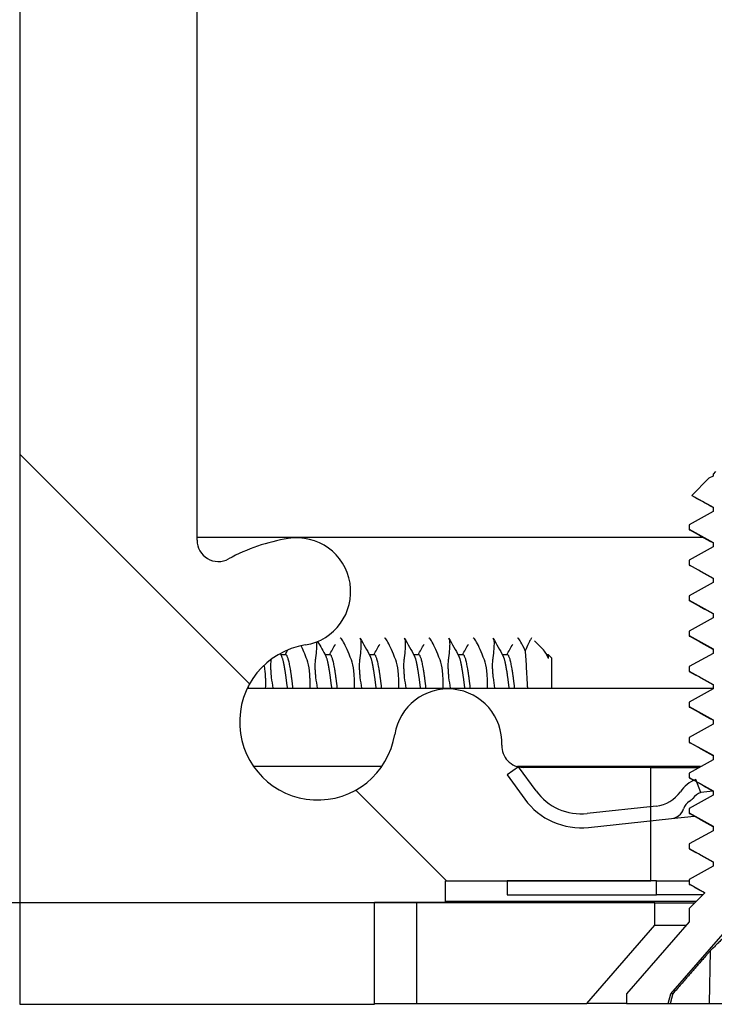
# Model space of a CAD drawing. Header units: millimetres. Extents: x 64 to 1798, y 64 to 1382.
# Tile 19 of 76: x 226 to 238, y 1171 to 1189. Entities that reach past the tile are written whole.
import ezdxf

# ---------------------------------------------------------------- set-up
doc = ezdxf.new("R2010")
doc.units = ezdxf.units.MM
doc.header["$LTSCALE"] = 6.666667
for name, color, linetype, lineweight in [('Dimension (ANSI)', 7, 'Continuous', 25), ('Hatch (ANSI)', 7, 'Continuous', 18), ('Visible (ANSI)', 7, 'Continuous', 25)]:
    doc.layers.add(name, color=color, linetype=linetype, lineweight=lineweight)
doc.styles.add('Note Text (ANSI)', font='tahoma.ttf')
doc.dimstyles.new('Default - mm (ANSI)', dxfattribs={"dimscale": 6.666667, "dimtxt": 1.75, "dimasz": 1.5, "dimexe": 2, "dimexo": 1, "dimgap": 0.8, "dimtad": 0, "dimtih": 1, "dimtoh": 1, "dimrnd": 1e-08, "dimzin": 0, "dimdsep": 46, "dimtxsty": 'Note Text (ANSI)', "dimblk": 'Filled-2', "dimcen": 0.09, "dimdle": 10, "dimclrd": 256, "dimclre": 256, "dimclrt": 256, "dimadec": 1, "dimazin": 0, "dimtfac": 1.741714, "dimtofl": 0, "dimtmove": 0, "dimatfit": 3, "dimldrblk": 'Filled-1', "dimfxl": 1, "dimtolj": 1, "dimtzin": 0, "dimlwd": -1, "dimlwe": -1, "dimarcsym": 0})
pattern_1 = [(135, (0, 0), (-14.9671, -14.9671), [])]

# ---------------------------------------------------------------- blocks, each defined once
blk = doc.blocks.new('Filled-2')
at = {"color": 0}
for p, q in [((0, 0), (-1, 0.1667)), ((-1, 0.1667), (-1, -0.1667)), ((-1, 0), (0, 0)), ((-1, -0.1667), (0, 0))]:
    blk.add_line(p, q, dxfattribs=at)
at = {"color": 0, "flags": 128}
blk.add_lwpolyline([(-1, -0.1667), (0, 0), (-1, 0.1667), (-1, -0.1667)], dxfattribs=at)
at = {"color": 0}
blk.add_solid([(-1, -0.1667), (0, 0), (-1, 0.1667), (-1, -0.1667)], dxfattribs=at)
blk = doc.blocks.new('*D13')
at = {"layer": 'Defpoints', "color": 0, "transparency": 16777216}
for p in [(232.73, 1302.254), (125.351, 1173.273), (241.061, 1173.273)]:
    blk.add_point(p, dxfattribs=at)
at = {"layer": 'Dimension (ANSI)', "transparency": 16777216}
for p, q in [((226.063, 1302.254), (112.018, 1302.254)), ((125.351, 1292.254), (125.351, 1262.162)), ((125.351, 1183.273), (125.351, 1213.366)), ((234.395, 1173.273), (112.018, 1173.273))]:
    blk.add_line(p, q, dxfattribs=at)
at = {"layer": 'Dimension (ANSI)', "transparency": 16777216, "xscale": 10, "yscale": 10, "zscale": 10}
for p, rotation in [((125.351, 1302.254), 90), ((125.351, 1173.273), 270)]:
    blk.add_blockref('Filled-2', p, dxfattribs=dict(at, rotation=rotation))
at = {"layer": 'Dimension (ANSI)', "transparency": 16777216, "char_height": 11.66667, "attachment_point": 5, "style": 'Note Text (ANSI)'}
for s, insert in [('\\A1; 128.98 mm', (125.351, 1249.197)), ('\\A1;[5.078 in]', (125.351, 1224.799))]:
    blk.add_mtext(s, dxfattribs=dict(at, insert=insert))
blk = doc.blocks.new('Filled-1')
at = {"color": 0}
for p, q in [((0, 0), (-1, 0.3333)), ((-1, 0.3333), (-1, -0.3333)), ((-1, 0), (0, 0)), ((-1, -0.3333), (0, 0))]:
    blk.add_line(p, q, dxfattribs=at)
at = {"color": 0, "flags": 128}
blk.add_lwpolyline([(-1, -0.3333), (0, 0), (-1, 0.3333), (-1, -0.3333)], dxfattribs=at)
at = {"color": 0}
blk.add_solid([(-1, -0.3333), (0, 0), (-1, 0.3333), (-1, -0.3333)], dxfattribs=at)

msp = doc.modelspace()

# ---------------------------------------------------------------- hatches: boundary and pattern name
at = {"layer": 'Hatch (ANSI)'}
h = msp.add_hatch(dxfattribs=at)
h.set_pattern_fill('ANSI31', color=256, scale=169.333333, angle=90, style=0)
h.set_pattern_definition(pattern_1)
h.paths.add_polyline_path([(241.1257, 1301.8345), (241.1257, 1299.9038), (241.1257, 1299.8025), (241.4498, 1299.8025), (242.1357, 1299.8025), (242.1357, 1299.9461), (242.1357, 1300.1975), (242.1357, 1301.8345)])
h.paths.add_polyline_path([(241.1257, 1175.6985), (241.1257, 1175.5972), (241.1257, 1173.6665), (242.1357, 1173.6665), (242.1357, 1175.3035), (242.1357, 1175.5549), (242.1357, 1175.6985), (241.4498, 1175.6985)])
edge = h.paths.add_edge_path()
edge.add_line((231.9757, 1302.2155), (231.9757, 1304.0445))
edge.add_line((231.9757, 1304.0445), (225.6257, 1304.0445))
edge.add_line((225.6257, 1304.0445), (225.6257, 1171.4565))
edge.add_line((225.6257, 1171.4565), (231.9757, 1171.4565))
edge.add_line((231.9757, 1171.4565), (231.9757, 1173.2855))
edge.add_line((231.9757, 1173.2855), (233.2457, 1173.2855))
edge.add_line((233.2457, 1173.2855), (233.2457, 1173.6665))
edge.add_line((233.2457, 1173.6665), (234.3507, 1173.6665))
edge.add_line((234.3507, 1173.6665), (236.9257, 1173.6665))
edge.add_line((236.9257, 1173.6665), (236.9257, 1174.7436))
edge.add_line((236.9257, 1174.7436), (236.9257, 1174.995))
edge.add_line((236.9257, 1174.995), (236.9257, 1175.6985))
edge.add_line((236.9257, 1175.6985), (234.637, 1175.6985))
edge.add_ellipse((234.637, 1176.0795), major_axis=(0, -0.381), ratio=1, start_angle=347.46209, end_angle=360, ccw=False)
edge.add_ellipse((234.637, 1176.0795), major_axis=(-0.0827, -0.3719), ratio=1, start_angle=359.42486, end_angle=360, ccw=False)
edge.add_ellipse((234.637, 1176.0795), major_axis=(-0.0864, -0.3711), ratio=1, start_angle=280.65632, end_angle=360, ccw=False)
edge.add_ellipse((233.292, 1176.1372), major_axis=(0.9643, -0.0414), ratio=1, start_angle=0, end_angle=173.33968)
edge.add_ellipse((230.9597, 1176.5115), major_axis=(1.3794, -0.2214), ratio=1, start_angle=108.23411, end_angle=360, ccw=False)
edge.add_ellipse((230.5854, 1178.8439), major_axis=(0.1529, -0.953), ratio=1, start_angle=0, end_angle=180)
edge.add_ellipse((230.9597, 1176.5115), major_axis=(-0.5272, 3.2854), ratio=1, start_angle=0, end_angle=19.53257)
edge.add_ellipse((229.1817, 1179.7659), major_axis=(0.1827, -0.3344), ratio=1, start_angle=241.35038, end_angle=360, ccw=False)
edge.add_line((228.8007, 1179.7659), (228.8007, 1295.7351))
edge.add_ellipse((229.1817, 1295.7351), major_axis=(-0.381, 0), ratio=1, start_angle=241.35038, end_angle=360, ccw=False)
edge.add_ellipse((230.9597, 1298.9895), major_axis=(-1.5953, -2.92), ratio=1, start_angle=0, end_angle=19.53257)
edge.add_ellipse((230.5854, 1296.6572), major_axis=(-0.1529, -0.953), ratio=1, start_angle=0, end_angle=180)
edge.add_ellipse((230.9597, 1298.9895), major_axis=(-0.2214, -1.3794), ratio=1, start_angle=108.23411, end_angle=360, ccw=False)
edge.add_ellipse((233.292, 1299.3638), major_axis=(-0.953, -0.1529), ratio=1, start_angle=0, end_angle=173.33968)
edge.add_ellipse((234.637, 1299.4215), major_axis=(-0.3806, -0.0163), ratio=1, start_angle=280.65632, end_angle=360, ccw=False)
edge.add_ellipse((234.637, 1299.4215), major_axis=(-0.0864, 0.3711), ratio=1, start_angle=359.42486, end_angle=360, ccw=False)
edge.add_ellipse((234.637, 1299.4215), major_axis=(-0.0827, 0.3719), ratio=1, start_angle=347.46209, end_angle=360, ccw=False)
edge.add_line((234.637, 1299.8025), (236.9257, 1299.8025))
edge.add_line((236.9257, 1299.8025), (236.9257, 1300.506))
edge.add_line((236.9257, 1300.506), (236.9257, 1300.7575))
edge.add_line((236.9257, 1300.7575), (236.9257, 1301.8345))
edge.add_line((236.9257, 1301.8345), (234.3507, 1301.8345))
edge.add_line((234.3507, 1301.8345), (233.2457, 1301.8345))
edge.add_line((233.2457, 1301.8345), (233.2457, 1302.2155))
edge.add_line((233.2457, 1302.2155), (231.9757, 1302.2155))
h = msp.add_hatch(dxfattribs=at)
h.set_pattern_fill('ANSI31', color=256, scale=169.333333, angle=-15, style=0)
h.set_pattern_definition([(30, (0, 0), (-10.58333, 18.33087), [])])
h.paths.add_polyline_path([(240.4516, 1180.2802), (240.4516, 1180.3596), (240.022, 1180.5977), (240.022, 1180.6771), (240.1962, 1180.7737), (239.9753, 1180.9946), (238.083, 1180.9946), (238.0364, 1180.948), (238.0364, 1180.9152), (237.963, 1180.8746), (237.6578, 1180.5694), (238.0364, 1180.3596), (238.0364, 1180.2802), (237.6068, 1180.0421), (237.6068, 1179.9627), (238.0364, 1179.7246), (238.0364, 1179.6452), (237.6068, 1179.4071), (237.6068, 1179.3277), (238.0364, 1179.0896), (238.0364, 1179.0102), (237.6068, 1178.7721), (237.6068, 1178.6927), (238.0364, 1178.4546), (238.0364, 1178.3752), (237.6068, 1178.1371), (237.6068, 1178.0577), (238.0364, 1177.8196), (238.0364, 1177.7402), (237.6068, 1177.5021), (237.6068, 1177.4227), (238.0364, 1177.1846), (238.0364, 1177.1052), (237.6068, 1176.8671), (237.6068, 1176.7877), (238.0364, 1176.5496), (238.0364, 1176.4702), (237.6068, 1176.2321), (237.6068, 1176.1527), (238.0364, 1175.9146), (238.0364, 1175.8352), (237.6068, 1175.5971), (237.6068, 1175.5177), (237.6953, 1175.4687), (237.7483, 1175.4393), (238.0364, 1175.2796), (238.0364, 1175.2002), (237.6068, 1174.9621), (237.6068, 1174.8827), (238.0364, 1174.6446), (238.0364, 1174.5652), (237.6068, 1174.3271), (237.6068, 1174.2477), (238.0364, 1174.0096), (238.0364, 1173.9302), (237.6068, 1173.6921), (237.6068, 1173.6127), (237.8907, 1173.4554), (237.6068, 1173.1714), (237.6068, 1172.9306), (236.4892, 1171.6449), (236.4892, 1171.4696), (237.2342, 1171.4696), (237.2809, 1171.6437), (239.0292, 1173.6549), (240.7775, 1171.6437), (240.8241, 1171.4696), (241.5692, 1171.4696), (241.5692, 1171.6449), (240.4516, 1172.9306), (240.4516, 1173.1714), (240.3719, 1173.2511), (240.4516, 1173.2952), (240.4516, 1173.3746), (240.022, 1173.6127), (240.022, 1173.6921), (240.4516, 1173.9302), (240.4516, 1174.0096), (240.022, 1174.2477), (240.022, 1174.3271), (240.4516, 1174.5652), (240.4516, 1174.6446), (240.022, 1174.8827), (240.022, 1174.9621), (240.4516, 1175.2002), (240.4516, 1175.2796), (240.022, 1175.5177), (240.022, 1175.5971), (240.4516, 1175.8352), (240.4516, 1175.9146), (240.022, 1176.1527), (240.022, 1176.2321), (240.4516, 1176.4702), (240.4516, 1176.5496), (240.022, 1176.7877), (240.022, 1176.8671), (240.4516, 1177.1052), (240.4516, 1177.1846), (240.022, 1177.4227), (240.022, 1177.5021), (240.4516, 1177.7402), (240.4516, 1177.8196), (240.022, 1178.0577), (240.022, 1178.1371), (240.4516, 1178.3752), (240.4516, 1178.4546), (240.022, 1178.6927), (240.022, 1178.7721), (240.4516, 1179.0102), (240.4516, 1179.0896), (240.022, 1179.3277), (240.022, 1179.4071), (240.4516, 1179.6452), (240.4516, 1179.7246), (240.022, 1179.9627), (240.022, 1180.0421)])
h = msp.add_hatch(dxfattribs=at)
h.set_pattern_fill('ANSI31', color=256, scale=169.333333, angle=90, style=0)
h.set_pattern_definition(pattern_1)
edge = h.paths.add_edge_path()
edge.add_ellipse((236.957, 1175.6018), major_axis=(0.4952, -0.3388), ratio=1, start_angle=310.51368, end_angle=360)
edge.add_ellipse((237.9474, 1174.9242), major_axis=(-0.2521, 0.5445), ratio=1, start_angle=0, end_angle=30.77174, ccw=False)
edge.add_ellipse((237.9474, 1174.9242), major_axis=(-0.2163, 0.5596), ratio=1, start_angle=0, end_angle=3.71458, ccw=False)
edge.add_line((237.7311, 1175.4839), (237.7483, 1175.4393))
edge.add_line((237.7483, 1175.4393), (237.8212, 1175.2507))
edge.add_ellipse((237.9474, 1174.9242), major_axis=(-0.2722, 0.22), ratio=1, start_angle=330.07978, end_angle=360)
edge.add_ellipse((237.4933, 1175.2913), major_axis=(0.1219, -0.1996), ratio=1, start_angle=0, end_angle=19.64025, ccw=False)
edge.add_ellipse((237.7455, 1174.8783), major_axis=(-0.2379, 0.0768), ratio=1, start_angle=319.31635, end_angle=360)
edge.add_ellipse((237.2697, 1175.032), major_axis=(0.0267, -0.2486), ratio=1, start_angle=0, end_angle=65.96363, ccw=False)
edge.add_line((237.2964, 1174.7834), (236.9257, 1174.7436))
edge.add_line((236.9257, 1174.7436), (235.81, 1174.6237))
edge.add_ellipse((235.6764, 1175.8665), major_axis=(-1.0095, -0.7371), ratio=1, start_angle=0, end_angle=60, ccw=False)
edge.add_line((234.6669, 1175.1294), (234.3507, 1175.5625))
edge.add_line((234.3507, 1175.5625), (234.5506, 1175.7085))
edge.add_line((234.5506, 1175.7085), (234.5526, 1175.7099))
edge.add_line((234.5526, 1175.7099), (234.5543, 1175.7076))
edge.add_line((234.5543, 1175.7076), (234.8688, 1175.2768))
edge.add_ellipse((235.6764, 1175.8665), major_axis=(0.1069, -0.9943), ratio=1, start_angle=300, end_angle=360)
edge.add_line((235.7833, 1174.8722), (236.9257, 1174.995))
edge.add_line((236.9257, 1174.995), (237.0211, 1175.0053))
edge = h.paths.add_edge_path()
edge.add_line((241.0257, 1173.6665), (241.0257, 1173.4165))
edge.add_line((241.0257, 1173.4165), (243.7007, 1173.4165))
edge.add_ellipse((243.7007, 1174.5665), major_axis=(0, -1.15), ratio=1, start_angle=0, end_angle=186.13415)
edge.add_line((243.5778, 1175.7099), (242.1357, 1175.5549))
edge.add_line((242.1357, 1175.5549), (241.9314, 1175.533))
edge.add_ellipse((241.8673, 1176.1296), major_axis=(0.0641, -0.5966), ratio=1, start_angle=310.51368, end_angle=360, ccw=False)
edge.add_ellipse((241.0435, 1175.257), major_axis=(0.4119, 0.4363), ratio=1, start_angle=0, end_angle=0.73498)
edge.add_ellipse((241.0435, 1175.257), major_axis=(0.4063, 0.4415), ratio=1, start_angle=0, end_angle=33.75134)
edge.add_line((241.136, 1175.8498), (241.0975, 1175.6028))
edge.add_ellipse((241.0435, 1175.257), major_axis=(0.0539, 0.3458), ratio=1, start_angle=355.29099, end_angle=360, ccw=False)
edge.add_ellipse((241.0435, 1175.257), major_axis=(0.0822, 0.3402), ratio=1, start_angle=334.78878, end_angle=360, ccw=False)
edge.add_ellipse((241.4093, 1175.7121), major_axis=(-0.1465, -0.1823), ratio=1, start_angle=0, end_angle=19.64025)
edge.add_ellipse((241.2506, 1175.255), major_axis=(0.082, 0.2362), ratio=1, start_angle=319.31635, end_angle=360, ccw=False)
edge.add_ellipse((241.6828, 1175.5063), major_axis=(-0.2161, -0.1256), ratio=1, start_angle=0, end_angle=65.96363)
edge.add_line((241.7096, 1175.2577), (242.1357, 1175.3035))
edge.add_line((242.1357, 1175.3035), (243.6045, 1175.4614))
edge.add_ellipse((243.7007, 1174.5665), major_axis=(-0.0962, 0.8948), ratio=1, start_angle=173.86585, end_angle=360, ccw=False)
edge.add_line((243.7007, 1173.6665), (242.1357, 1173.6665))
edge.add_line((242.1357, 1173.6665), (241.1257, 1173.6665))
edge.add_line((241.1257, 1173.6665), (241.0257, 1173.6665))
h.paths.add_polyline_path([(237.0257, 1173.4165), (237.0257, 1173.6665), (236.9257, 1173.6665), (234.3507, 1173.6665), (234.3507, 1173.4165)])
h = msp.add_hatch(dxfattribs=at)
h.set_pattern_fill('ANSI31', color=256, scale=169.333333, angle=75, style=0)
h.set_pattern_definition([(120, (0, 0), (-18.33087, -10.58333), [])])
h.paths.add_polyline_path([(630.621, 1171.4696), (631.8402, 1172.8721), (631.8402, 1173.273), (241.0612, 1173.273), (241.0612, 1172.8721), (242.2804, 1171.4696)])
h.paths.add_polyline_path([(640.1714, 1171.4696), (640.1714, 1173.273), (635.9042, 1173.273), (635.9042, 1172.8721), (637.1234, 1171.4696)])
h.paths.add_polyline_path([(232.73, 1173.273), (232.73, 1171.4696), (235.778, 1171.4696), (236.9972, 1172.8721), (236.9972, 1173.273)])

# ---------------------------------------------------------------- linework, layer by layer
at = {"layer": 'Visible (ANSI)'}
for p, q in [((225.6257, 1304.0445), (225.6257, 1171.4565)), ((228.8007, 1179.7659), (228.8007, 1295.7351)), ((237.963, 1180.8746), (237.6578, 1180.5694)), ((238.0364, 1180.9152), (237.963, 1180.8746)), ((238.083, 1180.9946), (238.0364, 1180.948)), ((238.0364, 1180.948), (238.0364, 1180.9152)), ((237.6578, 1180.5694), (238.0364, 1180.3596)), ((238.0364, 1180.3596), (238.0364, 1180.2802)), ((238.0364, 1180.2802), (237.6068, 1180.0421)), ((237.6068, 1180.0421), (237.6068, 1179.9627)), ((228.8007, 1179.8222), (237.848, 1179.8222)), ((237.6068, 1179.9627), (238.0364, 1179.7246)), ((238.0364, 1179.6452), (237.6068, 1179.4071)), ((238.0364, 1179.7246), (238.0364, 1179.6452)), ((237.6068, 1179.4071), (237.6068, 1179.3277)), ((237.6068, 1179.3277), (238.0364, 1179.0896)), ((238.0364, 1179.0896), (238.0364, 1179.0102)), ((238.0364, 1179.0102), (237.6068, 1178.7721)), ((237.6068, 1178.7721), (237.6068, 1178.6927)), ((237.6068, 1178.6927), (238.0364, 1178.4546)), ((238.0364, 1178.4546), (238.0364, 1178.3752)), ((238.0364, 1178.3752), (237.6068, 1178.1371)), ((237.6068, 1178.1371), (237.6068, 1178.0577)), ((237.6068, 1178.0577), (238.0364, 1177.8196)), ((235.0006, 1177.8058), (234.8391, 1177.9673)), ((230.3882, 1177.714), (230.3001, 1177.714)), ((231.1819, 1177.714), (231.0939, 1177.714)), ((231.9757, 1177.714), (231.8876, 1177.714)), ((232.7694, 1177.714), (232.6814, 1177.714)), ((233.5632, 1177.714), (233.4751, 1177.714)), ((234.3569, 1177.714), (234.2689, 1177.714)), ((235.0504, 1177.7357), (235.0745, 1177.693)), ((235.0923, 1177.714), (235.0626, 1177.714)), ((235.0923, 1177.6502), (235.0923, 1177.714)), ((235.1507, 1177.6557), (235.0923, 1177.714)), ((238.0364, 1177.7402), (237.6068, 1177.5021)), ((238.0364, 1177.8196), (238.0364, 1177.7402)), ((235.1507, 1177.1155), (235.1507, 1177.6557)), ((237.6068, 1177.5021), (237.6068, 1177.4227)), ((237.6068, 1177.4227), (238.0364, 1177.1846)), ((238.0364, 1177.1846), (238.0364, 1177.1052)), ((229.7, 1177.1155), (238.0364, 1177.1155)), ((238.0364, 1177.1052), (237.6068, 1176.8671)), ((237.6068, 1176.8671), (237.6068, 1176.7877)), ((237.6068, 1176.7877), (238.0364, 1176.5496)), ((238.0364, 1176.4702), (237.6068, 1176.2321)), ((238.0364, 1176.5496), (238.0364, 1176.4702)), ((237.6068, 1176.2321), (237.6068, 1176.1527)), ((237.6068, 1176.1527), (238.0364, 1175.9146)), ((238.0364, 1175.9146), (238.0364, 1175.8352)), ((238.0364, 1175.8352), (237.6068, 1175.5971)), ((232.105, 1175.7116), (229.8143, 1175.7116)), ((234.5526, 1175.7099), (234.3507, 1175.5625)), ((234.3507, 1175.5625), (234.6669, 1175.1294)), ((237.8133, 1175.7116), (234.5379, 1175.7116)), ((234.8688, 1175.2768), (234.5526, 1175.7099)), ((236.9257, 1175.6985), (234.637, 1175.6985)), ((236.9257, 1173.6665), (236.9257, 1175.6985)), ((236.9257, 1175.6985), (237.7897, 1175.6985)), ((237.6068, 1175.5971), (237.6068, 1175.5177)), ((237.6068, 1175.5177), (238.0364, 1175.2796)), ((237.8212, 1175.2507), (237.7311, 1175.4839)), ((238.0327, 1175.2734), (237.8212, 1175.2507)), ((238.0364, 1175.2796), (238.0364, 1175.2002)), ((238.0364, 1175.2002), (237.6068, 1174.9621)), ((237.0211, 1175.0053), (235.7833, 1174.8722)), ((237.6068, 1174.9621), (237.6068, 1174.8827)), ((237.6068, 1174.8827), (238.0364, 1174.6446)), ((235.81, 1174.6237), (237.2964, 1174.7834)), ((237.2964, 1174.7834), (237.6973, 1174.8265)), ((238.0364, 1174.5652), (237.6068, 1174.3271)), ((238.0364, 1174.6446), (238.0364, 1174.5652)), ((237.6068, 1174.3271), (237.6068, 1174.2477)), ((237.6068, 1174.2477), (238.0364, 1174.0096)), ((238.0364, 1174.0096), (238.0364, 1173.9302)), ((238.0364, 1173.9302), (237.6068, 1173.6921)), ((233.2457, 1173.2855), (233.2457, 1173.6665)), ((233.2457, 1173.6665), (236.9257, 1173.6665)), ((237.0257, 1173.6665), (234.3507, 1173.6665)), ((234.3507, 1173.6665), (234.3507, 1173.4165)), ((237.0257, 1173.4165), (237.0257, 1173.6665)), ((237.0257, 1173.6665), (237.6068, 1173.6665)), ((237.2809, 1171.6437), (239.0292, 1173.6549)), ((237.6068, 1173.6921), (237.6068, 1173.6127)), ((237.6068, 1173.6127), (237.8907, 1173.4554)), ((237.8907, 1173.4554), (237.6068, 1173.1714)), ((231.9757, 1171.4565), (231.9757, 1173.2855)), ((231.9757, 1173.2855), (233.2457, 1173.2855)), ((232.73, 1173.273), (231.9757, 1173.273)), ((232.73, 1173.273), (232.73, 1171.4696)), ((236.9972, 1173.273), (232.73, 1173.273)), ((237.734, 1173.2986), (233.2457, 1173.2986)), ((234.3507, 1173.4165), (237.0257, 1173.4165)), ((236.9972, 1172.8721), (236.9972, 1173.273)), ((236.9972, 1173.273), (237.7084, 1173.273)), ((237.8519, 1173.4165), (237.0257, 1173.4165)), ((237.6068, 1173.1714), (237.6068, 1172.9306)), ((237.6068, 1172.9306), (236.4892, 1171.6449)), ((235.778, 1171.4696), (236.9972, 1172.8721)), ((236.9972, 1172.8721), (237.556, 1172.8721)), ((237.9868, 1172.4143), (237.9703, 1171.4696)), ((236.4892, 1171.6449), (236.4892, 1171.4696)), ((237.2342, 1171.4696), (237.2809, 1171.6437)), ((237.315, 1171.6437), (237.2809, 1171.6437)), ((225.6257, 1171.4565), (231.9757, 1171.4565)), ((231.9757, 1171.4696), (232.73, 1171.4696)), ((232.73, 1171.4696), (235.778, 1171.4696)), ((236.4892, 1171.4696), (235.778, 1171.4696)), ((236.4892, 1171.4696), (237.2342, 1171.4696)), ((237.2342, 1171.4696), (237.2705, 1171.4696)), ((237.2705, 1171.4696), (237.9703, 1171.4696)), ((237.9703, 1171.4696), (238.4652, 1171.4696))]:
    msp.add_line(p, q, dxfattribs=at)
for centre, radius, start, end in [((230.9597, 1176.5115), 3.3274, 99.11705, 118.64962), ((230.5854, 1178.8439), 0.9652, 279.11705, 99.11705), ((229.1817, 1179.7659), 0.381, 180, 298.64962), ((230.9597, 1176.5115), 1.397, 99.11705, 350.88295), ((233.292, 1176.1372), 0.9652, 357.54327, 170.88295), ((234.637, 1176.0795), 0.381, 177.54327, 270), ((237.9474, 1174.9242), 0.6, 111.13415, 145.62047), ((235.6764, 1175.8665), 1, 216.13415, 276.13415), ((236.957, 1175.6018), 0.6, 276.13415, 325.62047), ((237.9474, 1174.9242), 0.35, 111.13415, 141.05437), ((235.6764, 1175.8665), 1.25, 216.13415, 276.13415), ((237.7455, 1174.8783), 0.25, 121.41412, 162.09777), ((237.4933, 1175.2913), 0.2339, 301.41412, 321.05437), ((237.2697, 1175.032), 0.25, 276.13415, 342.09777)]:
    msp.add_arc(centre, radius, start, end, dxfattribs=at)
for points in [[(237.6612, 1180.5617), (237.6565, 1180.5643), (237.6553, 1180.5669), (237.6578, 1180.5694)], [(238.0364, 1180.3514), (237.9114, 1180.4217), (237.7863, 1180.4918), (237.6612, 1180.5617)], [(238.0364, 1179.7164), (237.8969, 1179.7949), (237.7572, 1179.8731), (237.6175, 1179.9511)], [(238.0364, 1179.0814), (237.8969, 1179.1599), (237.7572, 1179.2381), (237.6175, 1179.3161)], [(238.0364, 1178.4464), (237.8969, 1178.5249), (237.7572, 1178.6031), (237.6175, 1178.6811)], [(238.0364, 1177.8114), (237.8969, 1177.8899), (237.7572, 1177.9681), (237.6175, 1178.0461)], [(230.7692, 1177.6235), (230.7307, 1177.727), (230.695, 1177.8122), (230.6633, 1177.8767)], [(230.959, 1177.9539), (231.0078, 1177.8669), (231.0567, 1177.7799), (231.1057, 1177.693)], [(231.1707, 1177.714), (231.2063, 1177.7771), (231.2418, 1177.8403), (231.2773, 1177.9034)], [(231.7219, 1178.0091), (231.7809, 1177.9037), (231.8401, 1177.7983), (231.8995, 1177.693)], [(231.9645, 1177.714), (232.0001, 1177.7771), (232.0356, 1177.8403), (232.071, 1177.9034)], [(232.5156, 1178.0091), (232.5747, 1177.9037), (232.6339, 1177.7983), (232.6932, 1177.693)], [(232.7582, 1177.714), (232.7938, 1177.7771), (232.8293, 1177.8403), (232.8648, 1177.9034)], [(233.3094, 1178.0091), (233.3684, 1177.9037), (233.4276, 1177.7983), (233.487, 1177.693)], [(233.552, 1177.714), (233.5876, 1177.7771), (233.6231, 1177.8403), (233.6585, 1177.9034)], [(234.1031, 1178.0091), (234.1622, 1177.9037), (234.2214, 1177.7983), (234.2807, 1177.693)], [(234.3457, 1177.714), (234.3813, 1177.7771), (234.4168, 1177.8403), (234.4523, 1177.9034)], [(230.2876, 1177.7362), (230.2957, 1177.7218), (230.3038, 1177.7074), (230.312, 1177.693)], [(230.377, 1177.714), (230.3937, 1177.7437), (230.4104, 1177.7734), (230.4271, 1177.803)], [(235.0923, 1177.6502), (235.0596, 1177.7252), (235.0291, 1177.7772), (235.0006, 1177.8058)], [(230.1235, 1177.6306), (230.1232, 1177.6283), (230.1229, 1177.6259), (230.1226, 1177.6235)], [(238.0364, 1177.1764), (237.8969, 1177.2549), (237.7572, 1177.3331), (237.6175, 1177.4111)], [(238.0364, 1176.5414), (237.8969, 1176.6199), (237.7572, 1176.6981), (237.6175, 1176.7761)], [(238.0364, 1175.9064), (237.8969, 1175.9849), (237.7572, 1176.0631), (237.6175, 1176.1411)], [(237.6894, 1175.4659), (237.6654, 1175.4793), (237.6415, 1175.4927), (237.6175, 1175.5061)], [(238.0364, 1175.2714), (237.9478, 1175.3213), (237.8591, 1175.371), (237.7704, 1175.4206)], [(238.0364, 1174.6364), (237.8969, 1174.7149), (237.7572, 1174.7931), (237.6175, 1174.8711)], [(238.0364, 1174.0014), (237.8969, 1174.0799), (237.7572, 1174.1581), (237.6175, 1174.2361)], [(237.8861, 1173.4508), (237.7966, 1173.501), (237.7071, 1173.5511), (237.6175, 1173.6011)]]:
    msp.add_open_spline(points, degree=3, dxfattribs=at)
for points, weights in [([(237.6068, 1179.9627), (237.6068, 1179.9571), (237.6175, 1179.9511)], [1, 0.983771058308, 0.971473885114]), ([(237.6068, 1179.3277), (237.6068, 1179.3221), (237.6175, 1179.3161)], [1, 0.983771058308, 0.971473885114]), ([(237.6068, 1178.6927), (237.6068, 1178.6871), (237.6175, 1178.6811)], [1, 0.983771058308, 0.971473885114]), ([(237.6068, 1178.0577), (237.6068, 1178.0521), (237.6175, 1178.0461)], [1, 0.983771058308, 0.971473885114]), ([(237.6068, 1177.4227), (237.6068, 1177.4171), (237.6175, 1177.4111)], [1, 0.983771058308, 0.971473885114]), ([(229.7252, 1177.1155), (229.7227, 1177.136), (229.7202, 1177.156)], [0.966652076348, 0.967975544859, 0.969670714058]), ([(237.6068, 1176.7877), (237.6068, 1176.7821), (237.6175, 1176.7761)], [1, 0.983771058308, 0.971473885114]), ([(237.6068, 1176.1527), (237.6068, 1176.1471), (237.6175, 1176.1411)], [1, 0.983771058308, 0.971473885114]), ([(237.6068, 1175.5177), (237.6068, 1175.5121), (237.6175, 1175.5061)], [1, 0.983771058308, 0.971473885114]), ([(237.6068, 1174.8827), (237.6068, 1174.8771), (237.6175, 1174.8711)], [1, 0.983771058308, 0.971473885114]), ([(237.6068, 1174.2477), (237.6068, 1174.2421), (237.6175, 1174.2361)], [1, 0.983771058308, 0.971473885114]), ([(237.6068, 1173.6127), (237.6068, 1173.6071), (237.6175, 1173.6011)], [1, 0.983771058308, 0.971473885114]), ([(238.5605, 1172.8924), (238.3491, 1172.7832), (237.9868, 1172.4143)], [2.81776863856, 2.60448024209, 2.07391766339]), ([(237.9868, 1172.4143), (237.7315, 1172.1229), (237.315, 1171.6437)], [2.37346205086, 1.9683578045, 1.53696783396]), ([(237.315, 1171.6437), (237.293, 1171.5578), (237.2705, 1171.4696)], [1.01218915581, 1.01172679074, 1.01110160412])]:
    msp.add_rational_spline(points, weights, degree=2, dxfattribs=at)
for points, knots in [([(230.9405, 1177.9464), (230.9408, 1177.9411), (230.941, 1177.9356), (230.9426, 1177.8685), (230.9351, 1177.7776), (230.9193, 1177.6472), (230.9179, 1177.6355), (230.9164, 1177.6235)], [-0.079206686, -0.079206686, -0.079206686, -0.079206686, -0.07290652, -0.07290652, -0.006644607, -0.006644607, -0.00025435, -0.00025435, -0.00025435, -0.00025435]), ([(231.5629, 1177.6235), (231.5103, 1177.7653), (231.4627, 1177.8728), (231.4038, 1177.9736), (231.3865, 1177.997), (231.3681, 1178.0133), (231.3641, 1178.016), (231.3604, 1178.0178)], [-0.27728151, -0.27728151, -0.27728151, -0.27728151, -0.19948661, -0.19948661, -0.16009929, -0.16009929, -0.14813924, -0.14813924, -0.14813924, -0.14813924]), ([(231.7143, 1178.0178), (231.7266, 1178.0097), (231.7337, 1177.9802), (231.7364, 1177.8685), (231.7289, 1177.7776), (231.7131, 1177.6472), (231.7116, 1177.6355), (231.7101, 1177.6235)], [-0.1274774, -0.1274774, -0.1274774, -0.1274774, -0.07290652, -0.07290652, -0.00664461, -0.00664461, -0.00025435, -0.00025435, -0.00025435, -0.00025435]), ([(232.3567, 1177.6235), (232.304, 1177.7653), (232.2564, 1177.8728), (232.1975, 1177.9736), (232.1802, 1177.997), (232.1618, 1178.0133), (232.1578, 1178.016), (232.1542, 1178.0178)], [-0.27728151, -0.27728151, -0.27728151, -0.27728151, -0.19948661, -0.19948661, -0.16009929, -0.16009929, -0.14813924, -0.14813924, -0.14813924, -0.14813924]), ([(232.5081, 1178.0178), (232.5204, 1178.0097), (232.5275, 1177.9802), (232.5301, 1177.8685), (232.5226, 1177.7776), (232.5068, 1177.6472), (232.5054, 1177.6355), (232.5039, 1177.6235)], [-0.1274774, -0.1274774, -0.1274774, -0.1274774, -0.07290652, -0.07290652, -0.00664461, -0.00664461, -0.00025435, -0.00025435, -0.00025435, -0.00025435]), ([(233.1504, 1177.6235), (233.0978, 1177.7653), (233.0502, 1177.8728), (232.9913, 1177.9736), (232.974, 1177.997), (232.9556, 1178.0133), (232.9516, 1178.016), (232.9479, 1178.0178)], [-0.27728151, -0.27728151, -0.27728151, -0.27728151, -0.19948661, -0.19948661, -0.16009929, -0.16009929, -0.14813924, -0.14813924, -0.14813924, -0.14813924]), ([(233.3018, 1178.0178), (233.3141, 1178.0097), (233.3212, 1177.9802), (233.3239, 1177.8685), (233.3164, 1177.7776), (233.3006, 1177.6472), (233.2991, 1177.6355), (233.2976, 1177.6235)], [-0.1274774, -0.1274774, -0.1274774, -0.1274774, -0.07290652, -0.07290652, -0.00664461, -0.00664461, -0.00025435, -0.00025435, -0.00025435, -0.00025435]), ([(233.9442, 1177.6235), (233.8915, 1177.7653), (233.8439, 1177.8728), (233.785, 1177.9736), (233.7677, 1177.997), (233.7493, 1178.0133), (233.7453, 1178.016), (233.7417, 1178.0178)], [-0.27728151, -0.27728151, -0.27728151, -0.27728151, -0.19948661, -0.19948661, -0.16009929, -0.16009929, -0.14813924, -0.14813924, -0.14813924, -0.14813924]), ([(234.0956, 1178.0178), (234.1079, 1178.0097), (234.115, 1177.9802), (234.1176, 1177.8685), (234.1101, 1177.7776), (234.0943, 1177.6472), (234.0929, 1177.6355), (234.0914, 1177.6235)], [-0.1274774, -0.1274774, -0.1274774, -0.1274774, -0.07290652, -0.07290652, -0.00664461, -0.00664461, -0.00025435, -0.00025435, -0.00025435, -0.00025435]), ([(234.6734, 1177.787), (234.6462, 1177.8503), (234.6209, 1177.9016), (234.5788, 1177.9736), (234.5615, 1177.997), (234.5431, 1178.0133), (234.5391, 1178.016), (234.5354, 1178.0178)], [-0.24382963, -0.24382963, -0.24382963, -0.24382963, -0.199486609, -0.199486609, -0.160099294, -0.160099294, -0.148139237, -0.148139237, -0.148139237, -0.148139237]), ([(234.7847, 1178.0173), (234.7825, 1178.0127), (234.7768, 1178.0012), (234.7496, 1177.9464), (234.7171, 1177.8805), (234.6734, 1177.787)], [0.14235789, 0.14235789, 0.14235789, 0.14235789, 0.172757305, 0.172757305, 0.234576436, 0.234576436, 0.234576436, 0.234576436]), ([(234.6734, 1177.787), (234.68, 1177.6987), (234.6868, 1177.5902), (234.6999, 1177.3726), (234.7052, 1177.2816), (234.7119, 1177.163), (234.7132, 1177.1394), (234.7145, 1177.1155)], [-0.265576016, -0.265576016, -0.265576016, -0.265576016, -0.232047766, -0.232047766, -0.210242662, -0.210242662, -0.204867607, -0.204867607, -0.204867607, -0.204867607]), ([(230.024, 1177.3747), (230.024, 1177.3748), (230.024, 1177.3748), (230.0239, 1177.3753), (230.0239, 1177.3758), (230.0238, 1177.3773), (230.0237, 1177.3782), (230.0234, 1177.381), (230.0233, 1177.3828), (230.0223, 1177.3937), (230.0214, 1177.4026), (230.0199, 1177.4166), (230.0193, 1177.4217), (230.0143, 1177.4634), (230.0088, 1177.4975), (230.0022, 1177.5288)], [-0.03487928, -0.03487928, -0.03487928, -0.03487928, -0.034868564, -0.034868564, -0.034697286, -0.034697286, -0.034360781, -0.034360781, -0.03372217, -0.03372217, -0.03054936, -0.03054936, -0.028690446, -0.028690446, -0.015276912, -0.015276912, -0.015276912, -0.015276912]), ([(230.1226, 1177.6235), (230.1175, 1177.5823), (230.1157, 1177.5324), (230.118, 1177.4526), (230.1192, 1177.4285), (230.1214, 1177.397), (230.1219, 1177.3903), (230.1226, 1177.382), (230.1227, 1177.3803), (230.123, 1177.3777), (230.123, 1177.3767), (230.1231, 1177.3754), (230.1232, 1177.3751), (230.1232, 1177.3747)], [-0.034472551, -0.034472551, -0.034472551, -0.034472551, -0.012435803, -0.012435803, -0.003526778, -0.003526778, -0.001193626, -0.001193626, -0.00060916, -0.00060916, -0.000268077, -0.000268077, -0.000152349, -0.000152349, -0.000152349, -0.000152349]), ([(230.8177, 1177.3747), (230.8177, 1177.3748), (230.8177, 1177.3748), (230.8177, 1177.3753), (230.8176, 1177.3758), (230.8175, 1177.3773), (230.8174, 1177.3782), (230.8172, 1177.381), (230.817, 1177.3828), (230.816, 1177.3937), (230.8151, 1177.4026), (230.8136, 1177.4166), (230.8131, 1177.4217), (230.8032, 1177.5046), (230.7886, 1177.5711), (230.7692, 1177.6235)], [-0.03487928, -0.03487928, -0.03487928, -0.03487928, -0.034868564, -0.034868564, -0.034697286, -0.034697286, -0.034360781, -0.034360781, -0.03372217, -0.03372217, -0.03054936, -0.03054936, -0.028690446, -0.028690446, -0.000157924, -0.000157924, -0.000157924, -0.000157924]), ([(230.9164, 1177.6235), (230.9112, 1177.5823), (230.9095, 1177.5324), (230.9118, 1177.4526), (230.913, 1177.4285), (230.9152, 1177.397), (230.9157, 1177.3903), (230.9163, 1177.382), (230.9165, 1177.3803), (230.9167, 1177.3777), (230.9168, 1177.3767), (230.9169, 1177.3754), (230.9169, 1177.3751), (230.917, 1177.3747)], [-0.034472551, -0.034472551, -0.034472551, -0.034472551, -0.012435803, -0.012435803, -0.003526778, -0.003526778, -0.001193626, -0.001193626, -0.00060916, -0.00060916, -0.000268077, -0.000268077, -0.000152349, -0.000152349, -0.000152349, -0.000152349]), ([(231.6115, 1177.3747), (231.6115, 1177.3748), (231.6115, 1177.3748), (231.6114, 1177.3753), (231.6114, 1177.3758), (231.6113, 1177.3773), (231.6112, 1177.3782), (231.6109, 1177.381), (231.6108, 1177.3828), (231.6098, 1177.3937), (231.6089, 1177.4026), (231.6074, 1177.4166), (231.6068, 1177.4217), (231.5969, 1177.5046), (231.5824, 1177.5711), (231.5629, 1177.6235)], [-0.03487928, -0.03487928, -0.03487928, -0.03487928, -0.034868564, -0.034868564, -0.034697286, -0.034697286, -0.034360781, -0.034360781, -0.03372217, -0.03372217, -0.03054936, -0.03054936, -0.028690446, -0.028690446, -0.000157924, -0.000157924, -0.000157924, -0.000157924]), ([(231.7101, 1177.6235), (231.705, 1177.5823), (231.7032, 1177.5324), (231.7055, 1177.4526), (231.7067, 1177.4285), (231.7089, 1177.397), (231.7094, 1177.3903), (231.7101, 1177.382), (231.7102, 1177.3803), (231.7105, 1177.3777), (231.7105, 1177.3767), (231.7106, 1177.3754), (231.7107, 1177.3751), (231.7107, 1177.3747)], [-0.034472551, -0.034472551, -0.034472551, -0.034472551, -0.012435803, -0.012435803, -0.003526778, -0.003526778, -0.001193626, -0.001193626, -0.00060916, -0.00060916, -0.000268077, -0.000268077, -0.000152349, -0.000152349, -0.000152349, -0.000152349]), ([(232.4052, 1177.3747), (232.4052, 1177.3748), (232.4052, 1177.3748), (232.4052, 1177.3753), (232.4051, 1177.3758), (232.405, 1177.3773), (232.4049, 1177.3782), (232.4047, 1177.381), (232.4045, 1177.3828), (232.4035, 1177.3937), (232.4026, 1177.4026), (232.4011, 1177.4166), (232.4006, 1177.4217), (232.3907, 1177.5046), (232.3761, 1177.5711), (232.3567, 1177.6235)], [-0.03487928, -0.03487928, -0.03487928, -0.03487928, -0.034868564, -0.034868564, -0.034697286, -0.034697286, -0.034360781, -0.034360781, -0.03372217, -0.03372217, -0.03054936, -0.03054936, -0.028690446, -0.028690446, -0.000157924, -0.000157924, -0.000157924, -0.000157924]), ([(232.5039, 1177.6235), (232.4987, 1177.5823), (232.497, 1177.5324), (232.4993, 1177.4526), (232.5005, 1177.4285), (232.5027, 1177.397), (232.5032, 1177.3903), (232.5038, 1177.382), (232.504, 1177.3803), (232.5042, 1177.3777), (232.5043, 1177.3767), (232.5044, 1177.3754), (232.5044, 1177.3751), (232.5045, 1177.3747)], [-0.034472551, -0.034472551, -0.034472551, -0.034472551, -0.012435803, -0.012435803, -0.003526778, -0.003526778, -0.001193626, -0.001193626, -0.00060916, -0.00060916, -0.000268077, -0.000268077, -0.000152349, -0.000152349, -0.000152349, -0.000152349]), ([(233.199, 1177.3747), (233.199, 1177.3748), (233.199, 1177.3748), (233.1989, 1177.3753), (233.1989, 1177.3758), (233.1988, 1177.3773), (233.1987, 1177.3782), (233.1984, 1177.381), (233.1983, 1177.3828), (233.1973, 1177.3937), (233.1964, 1177.4026), (233.1949, 1177.4166), (233.1943, 1177.4217), (233.1844, 1177.5046), (233.1699, 1177.5711), (233.1504, 1177.6235)], [-0.03487928, -0.03487928, -0.03487928, -0.03487928, -0.034868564, -0.034868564, -0.034697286, -0.034697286, -0.034360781, -0.034360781, -0.03372217, -0.03372217, -0.03054936, -0.03054936, -0.028690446, -0.028690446, -0.000157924, -0.000157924, -0.000157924, -0.000157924]), ([(233.2976, 1177.6235), (233.2925, 1177.5823), (233.2907, 1177.5324), (233.293, 1177.4526), (233.2942, 1177.4285), (233.2964, 1177.397), (233.2969, 1177.3903), (233.2976, 1177.382), (233.2977, 1177.3803), (233.298, 1177.3777), (233.298, 1177.3767), (233.2981, 1177.3754), (233.2982, 1177.3751), (233.2982, 1177.3747)], [-0.034472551, -0.034472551, -0.034472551, -0.034472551, -0.012435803, -0.012435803, -0.003526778, -0.003526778, -0.001193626, -0.001193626, -0.00060916, -0.00060916, -0.000268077, -0.000268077, -0.000152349, -0.000152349, -0.000152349, -0.000152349]), ([(233.9927, 1177.3747), (233.9927, 1177.3748), (233.9927, 1177.3748), (233.9927, 1177.3753), (233.9926, 1177.3758), (233.9925, 1177.3773), (233.9924, 1177.3782), (233.9922, 1177.381), (233.992, 1177.3828), (233.991, 1177.3937), (233.9901, 1177.4026), (233.9886, 1177.4166), (233.9881, 1177.4217), (233.9782, 1177.5046), (233.9636, 1177.5711), (233.9442, 1177.6235)], [-0.03487928, -0.03487928, -0.03487928, -0.03487928, -0.034868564, -0.034868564, -0.034697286, -0.034697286, -0.034360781, -0.034360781, -0.03372217, -0.03372217, -0.03054936, -0.03054936, -0.028690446, -0.028690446, -0.000157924, -0.000157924, -0.000157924, -0.000157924]), ([(234.0914, 1177.6235), (234.0862, 1177.5823), (234.0845, 1177.5324), (234.0868, 1177.4526), (234.088, 1177.4285), (234.0902, 1177.397), (234.0907, 1177.3903), (234.0913, 1177.382), (234.0915, 1177.3803), (234.0917, 1177.3777), (234.0918, 1177.3767), (234.0919, 1177.3754), (234.0919, 1177.3751), (234.092, 1177.3747)], [-0.034472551, -0.034472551, -0.034472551, -0.034472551, -0.012435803, -0.012435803, -0.003526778, -0.003526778, -0.001193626, -0.001193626, -0.00060916, -0.00060916, -0.000268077, -0.000268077, -0.000152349, -0.000152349, -0.000152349, -0.000152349]), ([(230.0287, 1177.1155), (230.0307, 1177.166), (230.0311, 1177.2156), (230.0292, 1177.2912), (230.028, 1177.3181), (230.0258, 1177.3516), (230.0253, 1177.3588), (230.0246, 1177.3676), (230.0244, 1177.3693), (230.0242, 1177.3718), (230.0241, 1177.3727), (230.024, 1177.374), (230.024, 1177.3744), (230.024, 1177.3747)], [-0.027879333, -0.027879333, -0.027879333, -0.027879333, -0.012483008, -0.012483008, -0.003628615, -0.003628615, -0.001159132, -0.001159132, -0.00059496, -0.00059496, -0.000274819, -0.000274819, -0.000152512, -0.000152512, -0.000152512, -0.000152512]), ([(230.1232, 1177.3747), (230.1232, 1177.3747), (230.1232, 1177.3746), (230.1233, 1177.374), (230.1233, 1177.3734), (230.1234, 1177.3718), (230.1235, 1177.3708), (230.1238, 1177.3677), (230.124, 1177.3656), (230.1252, 1177.3525), (230.1263, 1177.3414), (230.1281, 1177.3237), (230.1288, 1177.3172), (230.1367, 1177.2481), (230.1466, 1177.1824), (230.1593, 1177.1155)], [-0.034842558, -0.034842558, -0.034842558, -0.034842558, -0.03481885, -0.03481885, -0.034633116, -0.034633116, -0.034264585, -0.034264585, -0.033549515, -0.033549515, -0.029765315, -0.029765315, -0.027595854, -0.027595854, -0.006836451, -0.006836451, -0.006836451, -0.006836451]), ([(230.8224, 1177.1155), (230.8244, 1177.166), (230.8249, 1177.2156), (230.823, 1177.2912), (230.8218, 1177.3181), (230.8195, 1177.3516), (230.819, 1177.3588), (230.8183, 1177.3676), (230.8182, 1177.3693), (230.818, 1177.3718), (230.8179, 1177.3727), (230.8178, 1177.374), (230.8178, 1177.3744), (230.8177, 1177.3747)], [-0.027879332, -0.027879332, -0.027879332, -0.027879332, -0.012483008, -0.012483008, -0.003628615, -0.003628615, -0.001159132, -0.001159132, -0.00059496, -0.00059496, -0.000274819, -0.000274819, -0.000152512, -0.000152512, -0.000152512, -0.000152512]), ([(230.917, 1177.3747), (230.917, 1177.3747), (230.917, 1177.3746), (230.917, 1177.374), (230.9171, 1177.3734), (230.9172, 1177.3718), (230.9173, 1177.3708), (230.9176, 1177.3677), (230.9177, 1177.3656), (230.9189, 1177.3525), (230.92, 1177.3414), (230.9219, 1177.3237), (230.9226, 1177.3172), (230.9304, 1177.2481), (230.9404, 1177.1824), (230.953, 1177.1155)], [-0.034842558, -0.034842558, -0.034842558, -0.034842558, -0.03481885, -0.03481885, -0.034633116, -0.034633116, -0.034264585, -0.034264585, -0.033549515, -0.033549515, -0.029765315, -0.029765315, -0.027595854, -0.027595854, -0.006836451, -0.006836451, -0.006836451, -0.006836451]), ([(231.6162, 1177.1155), (231.6182, 1177.166), (231.6186, 1177.2156), (231.6167, 1177.2912), (231.6155, 1177.3181), (231.6133, 1177.3516), (231.6128, 1177.3588), (231.6121, 1177.3676), (231.6119, 1177.3693), (231.6117, 1177.3718), (231.6116, 1177.3727), (231.6115, 1177.374), (231.6115, 1177.3744), (231.6115, 1177.3747)], [-0.027879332, -0.027879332, -0.027879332, -0.027879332, -0.012483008, -0.012483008, -0.003628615, -0.003628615, -0.001159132, -0.001159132, -0.00059496, -0.00059496, -0.000274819, -0.000274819, -0.000152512, -0.000152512, -0.000152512, -0.000152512]), ([(231.7107, 1177.3747), (231.7107, 1177.3747), (231.7107, 1177.3746), (231.7108, 1177.374), (231.7108, 1177.3734), (231.7109, 1177.3718), (231.711, 1177.3708), (231.7113, 1177.3677), (231.7115, 1177.3656), (231.7127, 1177.3525), (231.7138, 1177.3414), (231.7156, 1177.3237), (231.7163, 1177.3172), (231.7242, 1177.2481), (231.7341, 1177.1824), (231.7468, 1177.1155)], [-0.034842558, -0.034842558, -0.034842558, -0.034842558, -0.03481885, -0.03481885, -0.034633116, -0.034633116, -0.034264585, -0.034264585, -0.033549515, -0.033549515, -0.029765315, -0.029765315, -0.027595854, -0.027595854, -0.006836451, -0.006836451, -0.006836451, -0.006836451]), ([(232.4099, 1177.1155), (232.4119, 1177.166), (232.4124, 1177.2156), (232.4105, 1177.2912), (232.4093, 1177.3181), (232.407, 1177.3516), (232.4065, 1177.3588), (232.4058, 1177.3676), (232.4057, 1177.3693), (232.4055, 1177.3718), (232.4054, 1177.3727), (232.4053, 1177.374), (232.4053, 1177.3744), (232.4052, 1177.3747)], [-0.027879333, -0.027879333, -0.027879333, -0.027879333, -0.012483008, -0.012483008, -0.003628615, -0.003628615, -0.001159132, -0.001159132, -0.00059496, -0.00059496, -0.000274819, -0.000274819, -0.000152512, -0.000152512, -0.000152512, -0.000152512]), ([(232.5045, 1177.3747), (232.5045, 1177.3747), (232.5045, 1177.3746), (232.5045, 1177.374), (232.5046, 1177.3734), (232.5047, 1177.3718), (232.5048, 1177.3708), (232.5051, 1177.3677), (232.5052, 1177.3656), (232.5064, 1177.3525), (232.5075, 1177.3414), (232.5094, 1177.3237), (232.5101, 1177.3172), (232.5179, 1177.2481), (232.5279, 1177.1824), (232.5405, 1177.1155)], [-0.034842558, -0.034842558, -0.034842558, -0.034842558, -0.03481885, -0.03481885, -0.034633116, -0.034633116, -0.034264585, -0.034264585, -0.033549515, -0.033549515, -0.029765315, -0.029765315, -0.027595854, -0.027595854, -0.006836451, -0.006836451, -0.006836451, -0.006836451]), ([(233.2037, 1177.1155), (233.2057, 1177.166), (233.2061, 1177.2156), (233.2042, 1177.2912), (233.203, 1177.3181), (233.2008, 1177.3516), (233.2003, 1177.3588), (233.1996, 1177.3676), (233.1994, 1177.3693), (233.1992, 1177.3718), (233.1991, 1177.3727), (233.199, 1177.374), (233.199, 1177.3744), (233.199, 1177.3747)], [-0.027879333, -0.027879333, -0.027879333, -0.027879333, -0.012483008, -0.012483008, -0.003628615, -0.003628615, -0.001159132, -0.001159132, -0.00059496, -0.00059496, -0.000274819, -0.000274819, -0.000152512, -0.000152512, -0.000152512, -0.000152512]), ([(233.2982, 1177.3747), (233.2982, 1177.3747), (233.2982, 1177.3746), (233.2983, 1177.374), (233.2983, 1177.3734), (233.2984, 1177.3718), (233.2985, 1177.3708), (233.2988, 1177.3677), (233.299, 1177.3656), (233.3002, 1177.3525), (233.3013, 1177.3414), (233.3031, 1177.3237), (233.3038, 1177.3172), (233.3117, 1177.2481), (233.3216, 1177.1824), (233.3343, 1177.1155)], [-0.034842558, -0.034842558, -0.034842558, -0.034842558, -0.03481885, -0.03481885, -0.034633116, -0.034633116, -0.034264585, -0.034264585, -0.033549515, -0.033549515, -0.029765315, -0.029765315, -0.027595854, -0.027595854, -0.006836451, -0.006836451, -0.006836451, -0.006836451]), ([(233.9974, 1177.1155), (233.9994, 1177.166), (233.9999, 1177.2156), (233.998, 1177.2912), (233.9968, 1177.3181), (233.9945, 1177.3516), (233.994, 1177.3588), (233.9933, 1177.3676), (233.9932, 1177.3693), (233.993, 1177.3718), (233.9929, 1177.3727), (233.9928, 1177.374), (233.9928, 1177.3744), (233.9927, 1177.3747)], [-0.027879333, -0.027879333, -0.027879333, -0.027879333, -0.012483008, -0.012483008, -0.003628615, -0.003628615, -0.001159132, -0.001159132, -0.00059496, -0.00059496, -0.000274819, -0.000274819, -0.000152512, -0.000152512, -0.000152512, -0.000152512]), ([(234.092, 1177.3747), (234.092, 1177.3747), (234.092, 1177.3746), (234.092, 1177.374), (234.0921, 1177.3734), (234.0922, 1177.3718), (234.0923, 1177.3708), (234.0926, 1177.3677), (234.0927, 1177.3656), (234.0939, 1177.3525), (234.095, 1177.3414), (234.0969, 1177.3237), (234.0976, 1177.3172), (234.1054, 1177.2481), (234.1154, 1177.1824), (234.128, 1177.1155)], [-0.034842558, -0.034842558, -0.034842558, -0.034842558, -0.03481885, -0.03481885, -0.034633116, -0.034633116, -0.034264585, -0.034264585, -0.033549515, -0.033549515, -0.029765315, -0.029765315, -0.027595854, -0.027595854, -0.006836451, -0.006836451, -0.006836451, -0.006836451])]:
    msp.add_open_spline(points, degree=3, knots=knots, dxfattribs=at)
for points, weights, knots in [([(230.4197, 1177.1155), (230.4034, 1177.2487), (230.3882, 1177.358), (230.3512, 1177.6235), (230.312, 1177.693)], [0.966652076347, 0.975331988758, 1, 0.942105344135, 0.972276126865], [0.487268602, 0.487268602, 0.487268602, 0.490384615, 0.490384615, 0.497697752, 0.497697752, 0.497697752]), ([(230.5189, 1177.1155), (230.5026, 1177.2487), (230.4874, 1177.358), (230.4378, 1177.714), (230.3882, 1177.714)], [0.966652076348, 0.97533198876, 1, 0.923879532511, 1], [0.487268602, 0.487268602, 0.487268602, 0.490384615, 0.490384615, 0.5, 0.5, 0.5]), ([(231.2135, 1177.1155), (231.1971, 1177.2487), (231.1819, 1177.358), (231.1449, 1177.6235), (231.1057, 1177.693)], [0.966652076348, 0.97533198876, 1, 0.942105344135, 0.972276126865], [0.410345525, 0.410345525, 0.410345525, 0.413461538, 0.413461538, 0.420774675, 0.420774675, 0.420774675]), ([(231.3127, 1177.1155), (231.2964, 1177.2487), (231.2811, 1177.358), (231.2315, 1177.714), (231.1819, 1177.714)], [0.966652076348, 0.97533198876, 1, 0.923879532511, 1], [0.410345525, 0.410345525, 0.410345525, 0.413461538, 0.413461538, 0.423076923, 0.423076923, 0.423076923]), ([(232.0072, 1177.1155), (231.9909, 1177.2487), (231.9757, 1177.358), (231.9387, 1177.6235), (231.8995, 1177.693)], [0.966652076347, 0.975331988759, 1, 0.942105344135, 0.972276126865], [0.333422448, 0.333422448, 0.333422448, 0.336538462, 0.336538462, 0.343851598, 0.343851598, 0.343851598]), ([(232.1064, 1177.1155), (232.0901, 1177.2487), (232.0749, 1177.358), (232.0253, 1177.714), (231.9757, 1177.714)], [0.966652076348, 0.97533198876, 1, 0.923879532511, 1], [0.333422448, 0.333422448, 0.333422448, 0.336538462, 0.336538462, 0.346153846, 0.346153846, 0.346153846]), ([(232.801, 1177.1155), (232.7846, 1177.2487), (232.7694, 1177.358), (232.7324, 1177.6235), (232.6932, 1177.693)], [0.966652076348, 0.97533198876, 1, 0.942105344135, 0.972276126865], [0.256499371, 0.256499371, 0.256499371, 0.259615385, 0.259615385, 0.266928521, 0.266928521, 0.266928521]), ([(232.9002, 1177.1155), (232.8839, 1177.2487), (232.8686, 1177.358), (232.819, 1177.714), (232.7694, 1177.714)], [0.966652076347, 0.975331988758, 1, 0.923879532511, 1], [0.256499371, 0.256499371, 0.256499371, 0.259615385, 0.259615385, 0.269230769, 0.269230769, 0.269230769]), ([(233.5947, 1177.1155), (233.5784, 1177.2487), (233.5632, 1177.358), (233.5262, 1177.6235), (233.487, 1177.693)], [0.966652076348, 0.975331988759, 1, 0.942105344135, 0.972276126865], [0.179576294, 0.179576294, 0.179576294, 0.182692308, 0.182692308, 0.190005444, 0.190005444, 0.190005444]), ([(233.6939, 1177.1155), (233.6776, 1177.2487), (233.6624, 1177.358), (233.6128, 1177.714), (233.5632, 1177.714)], [0.966652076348, 0.97533198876, 1, 0.923879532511, 1], [0.179576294, 0.179576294, 0.179576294, 0.182692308, 0.182692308, 0.192307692, 0.192307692, 0.192307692]), ([(234.3885, 1177.1155), (234.3721, 1177.2487), (234.3569, 1177.358), (234.3199, 1177.6235), (234.2807, 1177.693)], [0.966652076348, 0.97533198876, 1, 0.942105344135, 0.972276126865], [0.102653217, 0.102653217, 0.102653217, 0.105769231, 0.105769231, 0.113082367, 0.113082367, 0.113082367]), ([(234.4877, 1177.1155), (234.4714, 1177.2487), (234.4561, 1177.358), (234.4065, 1177.714), (234.3569, 1177.714)], [0.966652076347, 0.975331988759, 1, 0.923879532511, 1], [0.102653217, 0.102653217, 0.102653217, 0.105769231, 0.105769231, 0.115384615, 0.115384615, 0.115384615])]:
    msp.add_rational_spline(points, weights, degree=2, knots=knots, dxfattribs=at)

# ---------------------------------------------------------------- dimensions: what is measured, and where the dimension line sits
at = {"layer": 'Dimension (ANSI)'}
dim = msp.add_linear_dim(base=(125.3514, 1173.273), p1=(232.73, 1302.2542), p2=(241.0612, 1173.273), angle=270, text=' <> mm\\X[5.078 in]', dimstyle='Default - mm (ANSI)', override={"dimgap": 0.8, "dimdec": 2, "dimpost": '', "dimtol": 0, "dimlim": 0, "dimtp": 0, "dimtm": 0, "dimtdec": 2, "dimatfit": 1}, dxfattribs=at)
dim.commit()
dim.dimension.update_dxf_attribs({"geometry": '*D13', "text_midpoint": (125.3514, 1237.7636), "dimtype": 160})

doc.saveas('drawing.dxf')
